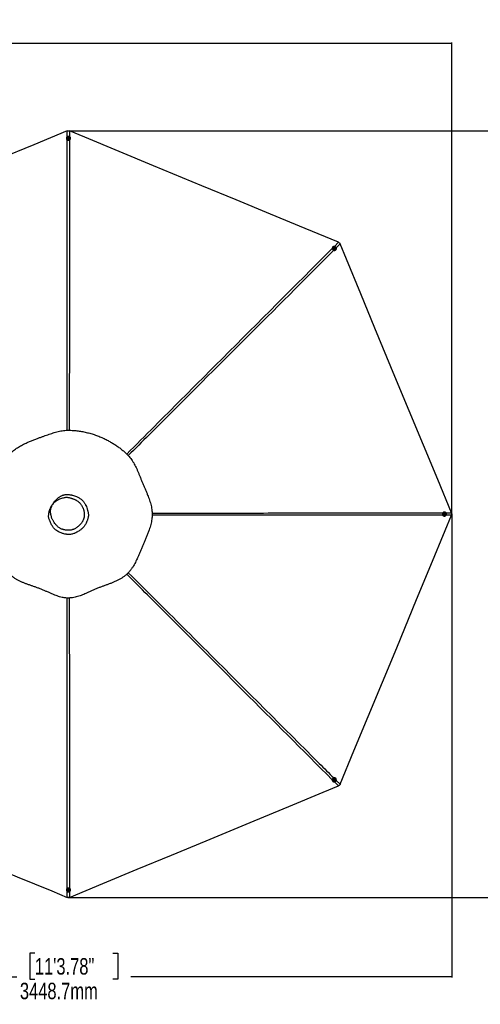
# Model space of a CAD drawing. Header units: millimetres. Extents: x 20 to 26059, y 28 to 17777.
# Tile 73 of 90: x 12057 to 16260, y 8790 to 17777. Entities that reach past the tile are written whole.
import ezdxf

# ---------------------------------------------------------------- set-up
doc = ezdxf.new("R2010")
doc.units = ezdxf.units.MM
doc.header["$LTSCALE"] = 2
doc.layers.add('COMPONENT_GEOMETRY', color=7, linetype='Continuous')
doc.styles.add('SLDTEXTSTYLE0', font='TXT', dxfattribs={"width": 0.75})
doc.dimstyles.new('SLDDIMSTYLE0', dxfattribs={"dimtxt": 150, "dimasz": 6.604, "dimexe": 0, "dimexo": 0.0625, "dimgap": 37.5, "dimtad": 0, "dimtih": 1, "dimtoh": 1, "dimdec": 0, "dimrnd": 1e-09, "dimzin": 12, "dimdsep": 46, "dimtxsty": 'SLDTEXTSTYLE0', "dimsah": 1, "dimcen": 0.09, "dimadec": 0, "dimazin": 3, "dimtfac": 1, "dimtdec": 0, "dimtofl": 0, "dimtmove": 0, "dimatfit": 3, "dimfxl": 1, "dimfrac": 2, "dimtolj": 1, "dimtzin": 12, "dimarcsym": 0})
doc.dimstyles.new('SLDDIMSTYLE1', dxfattribs={"dimtxt": 150, "dimasz": 6.604, "dimexe": 0, "dimexo": 0.0625, "dimgap": 37.5, "dimtad": 0, "dimtih": 1, "dimtoh": 1, "dimdec": 1, "dimrnd": 1e-09, "dimzin": 12, "dimdsep": 46, "dimtxsty": 'SLDTEXTSTYLE0', "dimsah": 1, "dimcen": 0.09, "dimadec": 0, "dimazin": 3, "dimtfac": 1, "dimtdec": 1, "dimtofl": 0, "dimtmove": 0, "dimatfit": 3, "dimfxl": 1, "dimfrac": 2, "dimtolj": 1, "dimtzin": 12, "dimarcsym": 0})

# ---------------------------------------------------------------- blocks, each defined once
blk = doc.blocks.new('_D')
at = {"layer": 'COMPONENT_GEOMETRY', "color": 7}
for p, q in [((8742.9, 17777.2), (8697.2, 17777.2)), ((8697.2, 17777.2), (8697.2, 17539.1)), ((9454, 17777.2), (9499.7, 17777.2)), ((9499.7, 17777.2), (9499.7, 17539.1)), ((2197.2, 13286.2), (2197.2, 17567.6)), ((2197.2, 17561.2), (8625, 17561.2)), ((8697.2, 17539.1), (8742.9, 17539.1)), ((9499.7, 17539.1), (9454, 17539.1)), ((15999.8, 17561.2), (9571.9, 17561.2)), ((15999.8, 13309.5), (15999.8, 17567.6))]:
    blk.add_line(p, q, dxfattribs=at)
for points in [[(2197.2, 17561.2), (2203.8, 17560.2), (2203.8, 17562.2)], [(15999.8, 17561.2), (15993.1, 17562.2), (15993.1, 17560.2)]]:
    blk.add_solid(points, dxfattribs=at)
at = {"layer": 'COMPONENT_GEOMETRY', "color": 7, "char_height": 150, "attachment_point": 1, "style": 'SLDTEXTSTYLE0'}
for s, insert in [('22\'7.70"', (8742.9, 17732.5)), ('6901mm', (8689.3, 17508.1))]:
    blk.add_mtext(s, dxfattribs=dict(at, insert=insert))
blk = doc.blocks.new('_D_1')
at = {"layer": 'COMPONENT_GEOMETRY', "color": 7}
for p, q in [((12532.8, 16764.3), (17121, 16764.3)), ((17114.6, 16764.3), (17114.6, 13510.9)), ((16759.1, 13480.5), (16713.4, 13480.5)), ((16713.4, 13480.5), (16713.4, 13242.3)), ((17470.1, 13480.5), (17515.8, 13480.5)), ((17515.8, 13480.5), (17515.8, 13242.3)), ((16713.4, 13242.3), (16759.1, 13242.3)), ((17515.8, 13242.3), (17470.1, 13242.3)), ((17114.6, 9764.5), (17114.6, 13017.9)), ((12552.6, 9764.5), (17121, 9764.5))]:
    blk.add_line(p, q, dxfattribs=at)
for points in [[(17114.6, 16764.3), (17113.6, 16757.7), (17115.6, 16757.7)], [(17114.6, 9764.5), (17115.6, 9771.1), (17113.6, 9771.1)]]:
    blk.add_solid(points, dxfattribs=at)
at = {"layer": 'COMPONENT_GEOMETRY', "color": 7, "char_height": 150, "attachment_point": 1, "style": 'SLDTEXTSTYLE0'}
for s, insert in [('11\'5.79"', (16759.1, 13435.7)), ('3500mm', (16705.4, 13211.3))]:
    blk.add_mtext(s, dxfattribs=dict(at, insert=insert))
blk = doc.blocks.new('_D_5')
at = {"layer": 'COMPONENT_GEOMETRY', "color": 7}
for p, q in [((15999.8, 13261.9), (15999.8, 9034.1)), ((9102.3, 12954.9), (9102.3, 9034.1)), ((12195.5, 9256.5), (12149.8, 9256.5)), ((12149.8, 9256.5), (12149.8, 9018.4)), ((12906.5, 9256.5), (12952.2, 9256.5)), ((12952.2, 9256.5), (12952.2, 9018.4)), ((9102.3, 9040.4), (12032.2, 9040.4)), ((12149.8, 9018.4), (12195.5, 9018.4)), ((12952.2, 9018.4), (12906.5, 9018.4)), ((15999.8, 9040.4), (13069.8, 9040.4))]:
    blk.add_line(p, q, dxfattribs=at)
for points in [[(9102.3, 9040.4), (9108.9, 9039.4), (9108.9, 9041.5)], [(15999.8, 9040.4), (15993.1, 9041.5), (15993.1, 9039.4)]]:
    blk.add_solid(points, dxfattribs=at)
at = {"layer": 'COMPONENT_GEOMETRY', "color": 7, "char_height": 150, "attachment_point": 1, "style": 'SLDTEXTSTYLE0'}
for s, insert in [('11\'3.78"', (12195.5, 9211.7)), ('3448.7mm', (12058.7, 8987.3))]:
    blk.add_mtext(s, dxfattribs=dict(at, insert=insert))

msp = doc.modelspace()

# ---------------------------------------------------------------- linework, layer by layer
at = {"color": 8, "linetype": 'Continuous', "lineweight": 25}
for p, q in [((12489.24, 16706.53), (12489.23, 16762.15)), ((12510.47, 16762.15), (12510.46, 16710.35)), ((14928.26, 15707.85), (14965.6, 15745.2)), ((14980.62, 15730.18), (14945.21, 15694.78)), ((15997.57, 13253.81), (15947.3, 13253.82)), ((15947.46, 13275.05), (15997.57, 13275.05)), ((14965.6, 10783.67), (14928.25, 10821.03)), ((14945.16, 10834.13), (14980.62, 10798.68)), ((12489.23, 9766.72), (12489.24, 9822.29)), ((12510.47, 9818.55), (12510.47, 9766.72))]:
    msp.add_line(p, q, dxfattribs=at)
at = {"color": 7, "linetype": 'Continuous', "lineweight": 25}
for p, q in [((12483.91, 16694.9), (12483.91, 16693.49)), ((12493.2, 16695.25), (12493.21, 16694.94)), ((12499.24, 16697.46), (12501.22, 16700.07)), ((12500.72, 16694.59), (12499.24, 16697.46)), ((12499.63, 16696.71), (12500.24, 16697.51)), ((12500.24, 16697.51), (12501.22, 16698.81)), ((12504.17, 16694.33), (12500.72, 16694.59)), ((12501.22, 16700.07), (12504.67, 16699.81)), ((12501.22, 16698.81), (12501.22, 16700.07)), ((12501.22, 16698.81), (12502.95, 16698.68)), ((12502.95, 16698.68), (12504.67, 16698.55)), ((12506.15, 16696.94), (12504.17, 16694.33)), ((12504.67, 16699.81), (12506.15, 16696.94)), ((12504.67, 16698.55), (12504.67, 16699.81)), ((12504.67, 16698.55), (12505.41, 16697.12)), ((12505.41, 16697.12), (12505.77, 16696.44)), ((12512.21, 16695.03), (12512.2, 16695.33)), ((12521.51, 16693.66), (12521.51, 16695.07)), ((14915.13, 15703.45), (14914.14, 15702.45)), ((14921.94, 15697.11), (14921.73, 15696.9)), ((14926.79, 15691.32), (14927.77, 15694.39)), ((14929.04, 15688.69), (14926.79, 15691.32)), ((14927.51, 15693.59), (14928.5, 15693.73)), ((14927.77, 15694.39), (14931.01, 15694.84)), ((14928.5, 15693.73), (14930.12, 15693.95)), ((14932.28, 15689.14), (14929.04, 15688.69)), ((14930.12, 15693.95), (14931.01, 15694.84)), ((14930.12, 15693.95), (14931.25, 15692.64)), ((14931.01, 15694.84), (14933.26, 15692.22)), ((14931.25, 15692.64), (14932.38, 15691.33)), ((14931.89, 15689.79), (14931.66, 15689.05)), ((14932.38, 15691.33), (14931.89, 15689.79)), ((14933.26, 15692.22), (14932.28, 15689.14)), ((14932.38, 15691.33), (14933.26, 15692.22)), ((14935.21, 15683.5), (14935.42, 15683.72)), ((14940.81, 15675.95), (14941.8, 15676.95)), ((15933.25, 13283.23), (15931.85, 13283.23)), ((15931.85, 13245.63), (15933.25, 13245.63)), ((15932.59, 13262.95), (15932.85, 13266.4)), ((15935.2, 13260.98), (15932.59, 13262.95)), ((15932.85, 13266.4), (15935.72, 13267.88)), ((15933.56, 13273.93), (15933.25, 13273.93)), ((15933.25, 13254.93), (15933.56, 13254.93)), ((15935.38, 13261.72), (15934.69, 13261.36)), ((15934.97, 13267.5), (15935.77, 13266.9)), ((15938.07, 13262.46), (15935.2, 13260.98)), ((15936.82, 13262.46), (15935.38, 13261.72)), ((15935.72, 13267.88), (15938.33, 13265.91)), ((15935.77, 13266.9), (15937.07, 13265.91)), ((15936.95, 13264.19), (15936.82, 13262.46)), ((15936.82, 13262.46), (15938.07, 13262.46)), ((15937.07, 13265.91), (15936.95, 13264.19)), ((15937.07, 13265.91), (15938.33, 13265.91)), ((15938.33, 13265.91), (15938.07, 13262.46)), ((14914.14, 10826.41), (14915.13, 10825.41)), ((14921.73, 10831.97), (14921.94, 10831.75)), ((14926.95, 10838.08), (14929.57, 10840.34)), ((14927.4, 10834.84), (14926.95, 10838.08)), ((14928.06, 10835.24), (14927.31, 10835.48)), ((14930.48, 10833.86), (14927.4, 10834.84)), ((14929.59, 10834.75), (14928.06, 10835.24)), ((14929.57, 10840.34), (14932.65, 10839.36)), ((14930.91, 10835.88), (14929.59, 10834.75)), ((14929.59, 10834.75), (14930.48, 10833.86)), ((14933.1, 10836.12), (14930.48, 10833.86)), ((14932.22, 10837.01), (14930.91, 10835.88)), ((14931.85, 10839.61), (14931.99, 10838.63)), ((14931.99, 10838.63), (14932.22, 10837.01)), ((14932.22, 10837.01), (14933.1, 10836.12)), ((14932.65, 10839.36), (14933.1, 10836.12)), ((14935.42, 10845.14), (14935.21, 10845.36)), ((14941.8, 10851.92), (14940.81, 10852.91)), ((12483.91, 9835.37), (12483.91, 9833.96)), ((12493.21, 9833.92), (12493.2, 9833.62)), ((12499.24, 9831.92), (12501.21, 9834.53)), ((12500.73, 9829.06), (12499.24, 9831.92)), ((12499.99, 9831.75), (12499.63, 9832.44)), ((12500.73, 9830.31), (12499.99, 9831.75)), ((12500.73, 9830.31), (12500.73, 9829.06)), ((12502.46, 9830.18), (12500.73, 9830.31)), ((12504.18, 9828.8), (12500.73, 9829.06)), ((12501.21, 9834.53), (12504.66, 9834.27)), ((12504.19, 9830.05), (12502.46, 9830.18)), ((12506.15, 9831.41), (12504.18, 9828.8)), ((12504.19, 9830.05), (12504.18, 9828.8)), ((12505.17, 9831.36), (12504.19, 9830.05)), ((12504.66, 9834.27), (12506.15, 9831.41)), ((12505.76, 9832.15), (12505.17, 9831.36)), ((12512.2, 9833.53), (12512.21, 9833.84)), ((12521.51, 9833.8), (12521.51, 9835.21))]:
    msp.add_line(p, q, dxfattribs=at)
at = {"color": 7, "linetype": 'Continuous', "lineweight": 25, "flags": 128}
for points in [[(12489.23, 16762.15), (12184.65, 16635.98), (11870.57, 16505.89), (11556.49, 16375.79), (11242.42, 16245.7), (10802.39, 16063.43), (10488.31, 15933.34), (10174.23, 15803.24), (10035.96, 15745.97)], [(14965.6, 15745.2), (14661.01, 15871.36), (14346.94, 16001.46), (14032.86, 16131.55), (13718.79, 16261.65), (13278.75, 16443.91), (12964.68, 16574.01), (12650.6, 16704.1), (12510.47, 16762.15)], [(12520.98, 16699.05), (12519.76, 16702.24), (12517.89, 16705.14), (12515.44, 16707.66), (12512.49, 16709.68), (12509.17, 16711.15), (12505.6, 16711.99), (12501.92, 16712.18), (12498.27, 16711.7), (12494.8, 16710.59), (12491.62, 16708.87), (12488.87, 16706.63), (12486.65, 16703.93), (12485.05, 16700.89), (12484.13, 16697.62), (12483.92, 16694.26), (12484.44, 16690.92), (12485.65, 16687.73), (12487.52, 16684.83), (12489.98, 16682.31), (12492.92, 16680.29), (12496.24, 16678.82), (12499.81, 16677.98), (12503.49, 16677.79), (12507.14, 16678.27), (12510.62, 16679.38), (12513.79, 16681.1), (12516.54, 16683.34), (12518.76, 16686.04), (12520.36, 16689.08), (12521.28, 16692.35), (12521.49, 16695.71), (12520.98, 16699.05)], [(12503.49, 16703.96), (12500.9, 16703.83), (12498.45, 16703.06), (12496.32, 16701.72), (12494.66, 16699.91), (12493.59, 16697.75), (12493.21, 16695.41), (12493.52, 16693.06), (12494.52, 16690.87), (12496.12, 16689.02), (12498.22, 16687.62), (12500.64, 16686.8), (12503.22, 16686.61), (12505.76, 16687.06), (12508.07, 16688.12), (12509.99, 16689.71), (12511.36, 16691.72), (12512.1, 16693.99), (12512.13, 16696.36), (12511.47, 16698.65), (12510.16, 16700.69), (12508.29, 16702.33), (12506.01, 16703.44), (12503.49, 16703.96)], [(12503.09, 16701.53), (12501.25, 16701.34), (12499.62, 16700.52), (12498.47, 16699.19), (12497.96, 16697.56), (12498.17, 16695.87), (12499.07, 16694.39), (12500.52, 16693.33), (12502.3, 16692.87), (12504.15, 16693.06), (12505.77, 16693.89), (12506.92, 16695.22), (12507.43, 16696.85), (12507.22, 16698.53), (12506.32, 16700.01), (12504.87, 16701.07), (12503.09, 16701.53)], [(15997.57, 13275.05), (15871.4, 13579.64), (15741.31, 13893.71), (15611.21, 14207.79), (15481.12, 14521.87), (15298.85, 14961.9), (15168.76, 15275.97), (15038.66, 15590.05), (14980.62, 15730.18)], [(14914.14, 15702.45), (14913.68, 15701.97), (14911.68, 15699.24), (14910.29, 15696.13), (14909.56, 15692.75), (14909.51, 15689.24), (14910.16, 15685.72), (14911.47, 15682.34), (14913.4, 15679.22), (14915.87, 15676.48), (14918.78, 15674.24), (14922.03, 15672.57), (14925.49, 15671.53), (14929.03, 15671.18), (14932.5, 15671.52), (14935.78, 15672.54), (14938.75, 15674.2), (14940.81, 15675.95)], [(14944.27, 15680.16), (14945.66, 15683.27), (14946.39, 15686.65), (14946.43, 15690.17), (14945.79, 15693.68), (14944.47, 15697.06), (14942.55, 15700.18), (14940.08, 15702.92), (14937.16, 15705.16), (14933.91, 15706.84), (14930.45, 15707.87), (14926.92, 15708.22), (14923.45, 15707.88), (14920.16, 15706.86), (14917.2, 15705.2), (14914.67, 15702.97), (14912.67, 15700.24), (14911.28, 15697.13), (14910.55, 15693.75), (14910.5, 15690.23), (14911.15, 15686.72), (14912.46, 15683.33), (14914.39, 15680.22), (14916.86, 15677.48), (14919.77, 15675.23), (14923.02, 15673.56), (14926.48, 15672.53), (14930.02, 15672.18), (14933.49, 15672.52), (14936.77, 15673.54), (14939.74, 15675.2), (14942.27, 15677.43), (14944.27, 15680.16)], [(14935.37, 15696), (14933.45, 15697.73), (14931.18, 15698.92), (14928.72, 15699.48), (14926.26, 15699.37), (14923.98, 15698.6), (14922.05, 15697.21), (14920.61, 15695.33), (14919.77, 15693.08), (14919.59, 15690.63), (14920.09, 15688.16), (14921.22, 15685.87), (14922.91, 15683.91), (14925.02, 15682.43), (14927.41, 15681.55), (14929.89, 15681.32), (14932.28, 15681.77), (14934.41, 15682.86), (14936.11, 15684.51), (14937.26, 15686.59), (14937.77, 15688.97), (14937.61, 15691.44), (14936.79, 15693.85), (14935.37, 15696)], [(14933.37, 15694.56), (14931.93, 15695.72), (14930.2, 15696.28), (14928.44, 15696.16), (14926.93, 15695.36), (14925.89, 15694.02), (14925.47, 15692.34), (14925.75, 15690.57), (14926.68, 15688.98), (14928.12, 15687.81), (14929.85, 15687.25), (14931.61, 15687.37), (14933.12, 15688.17), (14934.16, 15689.51), (14934.58, 15691.19), (14934.3, 15692.97), (14933.37, 15694.56)], [(14980.62, 10798.68), (15106.78, 11103.27), (15236.88, 11417.35), (15366.97, 11731.42), (15497.07, 12045.5), (15679.33, 12485.53), (15809.43, 12799.61), (15939.52, 13113.68), (15997.57, 13253.81)], [(15931.85, 13283.23), (15931.12, 13283.22), (15927.78, 13282.7), (15924.59, 13281.48), (15921.68, 13279.61), (15919.17, 13277.15), (15917.14, 13274.21), (15915.67, 13270.88), (15914.83, 13267.32), (15914.64, 13263.64), (15915.11, 13259.99), (15916.23, 13256.51), (15917.95, 13253.34), (15920.2, 13250.59), (15922.9, 13248.37), (15925.94, 13246.77), (15929.21, 13245.85), (15931.85, 13245.63)], [(15937.32, 13246.17), (15940.51, 13247.38), (15943.42, 13249.26), (15945.93, 13251.71), (15947.96, 13254.66), (15949.43, 13257.98), (15950.27, 13261.55), (15950.46, 13265.23), (15949.99, 13268.88), (15948.87, 13272.36), (15947.15, 13275.53), (15944.9, 13278.28), (15942.21, 13280.49), (15939.16, 13282.09), (15935.89, 13283.01), (15932.52, 13283.22), (15929.18, 13282.7), (15925.99, 13281.48), (15923.09, 13279.61), (15920.57, 13277.15), (15918.54, 13274.21), (15917.08, 13270.88), (15916.23, 13267.32), (15916.05, 13263.64), (15916.52, 13259.99), (15917.63, 13256.51), (15919.35, 13253.34), (15921.6, 13250.59), (15924.3, 13248.37), (15927.34, 13246.77), (15930.61, 13245.85), (15933.98, 13245.65), (15937.32, 13246.17)], [(15942.23, 13263.66), (15942.1, 13266.24), (15941.34, 13268.69), (15940, 13270.82), (15938.18, 13272.48), (15936.02, 13273.54), (15933.67, 13273.93), (15931.32, 13273.61), (15929.13, 13272.61), (15927.28, 13271.01), (15925.88, 13268.91), (15925.06, 13266.49), (15924.87, 13263.91), (15925.32, 13261.37), (15926.38, 13259.06), (15927.98, 13257.14), (15929.98, 13255.77), (15932.26, 13255.04), (15934.63, 13255), (15936.92, 13255.67), (15938.96, 13256.98), (15940.6, 13258.85), (15941.72, 13261.13), (15942.23, 13263.66)], [(15939.79, 13264.05), (15939.6, 13265.89), (15938.77, 13267.51), (15937.44, 13268.66), (15935.81, 13269.17), (15934.13, 13268.95), (15932.64, 13268.05), (15931.59, 13266.6), (15931.12, 13264.82), (15931.32, 13262.98), (15932.14, 13261.36), (15933.47, 13260.21), (15935.1, 13259.7), (15936.79, 13259.91), (15938.27, 13260.81), (15939.33, 13262.26), (15939.79, 13264.05)], [(14940.81, 10852.91), (14940.24, 10853.46), (14937.51, 10855.46), (14934.4, 10856.84), (14931.02, 10857.57), (14927.5, 10857.62), (14923.98, 10856.97), (14920.6, 10855.65), (14917.48, 10853.72), (14914.74, 10851.26), (14912.5, 10848.34), (14910.83, 10845.09), (14909.8, 10841.64), (14909.45, 10838.1), (14909.79, 10834.63), (14910.81, 10831.35), (14912.47, 10828.39), (14914.14, 10826.41)], [(14918.43, 10822.87), (14921.55, 10821.48), (14924.93, 10820.75), (14928.45, 10820.71), (14931.96, 10821.36), (14935.35, 10822.67), (14938.47, 10824.6), (14941.2, 10827.07), (14943.45, 10829.99), (14945.12, 10833.23), (14946.15, 10836.69), (14946.5, 10840.22), (14946.16, 10843.7), (14945.14, 10846.97), (14943.47, 10849.93), (14941.23, 10852.46), (14938.5, 10854.46), (14935.39, 10855.85), (14932.01, 10856.58), (14928.49, 10856.62), (14924.97, 10855.97), (14921.59, 10854.66), (14918.47, 10852.73), (14915.73, 10850.26), (14913.49, 10847.34), (14911.82, 10844.1), (14910.79, 10840.64), (14910.44, 10837.11), (14910.78, 10833.63), (14911.8, 10830.35), (14913.46, 10827.39), (14915.7, 10824.87), (14918.43, 10822.87)], [(14934.27, 10831.77), (14936.01, 10833.69), (14937.2, 10835.96), (14937.76, 10838.42), (14937.64, 10840.88), (14936.87, 10843.15), (14935.48, 10845.08), (14933.59, 10846.52), (14931.34, 10847.36), (14928.89, 10847.54), (14926.43, 10847.04), (14924.13, 10845.9), (14922.17, 10844.22), (14920.69, 10842.1), (14919.81, 10839.72), (14919.58, 10837.24), (14920.03, 10834.85), (14921.12, 10832.72), (14922.77, 10831.03), (14924.86, 10829.88), (14927.24, 10829.37), (14929.72, 10829.53), (14932.12, 10830.35), (14934.27, 10831.77)], [(14932.82, 10833.76), (14933.98, 10835.2), (14934.54, 10836.93), (14934.42, 10838.68), (14933.62, 10840.2), (14932.28, 10841.24), (14930.59, 10841.65), (14928.82, 10841.37), (14927.23, 10840.44), (14926.07, 10839), (14925.5, 10837.27), (14925.63, 10835.51), (14926.43, 10834), (14927.77, 10832.96), (14929.46, 10832.55), (14931.23, 10832.83), (14932.82, 10833.76)], [(10035.96, 10782.9), (10340.54, 10656.74), (10654.62, 10526.64), (10968.7, 10396.55), (11282.77, 10266.45), (11720.95, 10084.95), (12035.03, 9954.86), (12349.1, 9824.76), (12489.23, 9766.72)], [(12510.47, 9766.72), (12815.06, 9892.88), (13129.13, 10022.98), (13443.21, 10153.07), (13757.29, 10283.17), (14197.32, 10465.43), (14511.4, 10595.53), (14825.47, 10725.62), (14965.6, 10783.67)], [(12484.44, 9829.81), (12485.66, 9826.63), (12487.54, 9823.72), (12490, 9821.21), (12492.94, 9819.18), (12496.27, 9817.72), (12499.84, 9816.88), (12503.52, 9816.69), (12507.16, 9817.16), (12510.64, 9818.27), (12513.81, 9819.99), (12516.56, 9822.24), (12518.77, 9824.93), (12520.37, 9827.97), (12521.29, 9831.24), (12521.49, 9834.61), (12520.97, 9837.95), (12519.75, 9841.13), (12517.87, 9844.04), (12515.41, 9846.55), (12512.47, 9848.58), (12509.14, 9850.04), (12505.57, 9850.88), (12501.89, 9851.07), (12498.25, 9850.6), (12494.77, 9849.48), (12491.6, 9847.77), (12488.85, 9845.52), (12486.64, 9842.82), (12485.04, 9839.79), (12484.13, 9836.52), (12483.92, 9833.15), (12484.44, 9829.81)], [(12501.94, 9824.91), (12504.52, 9825.04), (12506.97, 9825.8), (12509.1, 9827.14), (12510.76, 9828.96), (12511.82, 9831.12), (12512.2, 9833.46), (12511.88, 9835.81), (12510.88, 9837.99), (12509.27, 9839.85), (12507.18, 9841.24), (12504.75, 9842.06), (12502.17, 9842.25), (12499.63, 9841.8), (12497.32, 9840.74), (12495.41, 9839.15), (12494.04, 9837.14), (12493.31, 9834.87), (12493.28, 9832.5), (12493.94, 9830.22), (12495.26, 9828.18), (12497.13, 9826.54), (12499.41, 9825.42), (12501.94, 9824.91)], [(12502.31, 9827.33), (12504.15, 9827.52), (12505.77, 9828.35), (12506.92, 9829.68), (12507.43, 9831.31), (12507.22, 9832.99), (12506.31, 9834.48), (12504.86, 9835.53), (12503.08, 9836), (12501.24, 9835.8), (12499.62, 9834.98), (12498.47, 9833.65), (12497.96, 9832.02), (12498.17, 9830.33), (12499.08, 9828.85), (12500.53, 9827.8), (12502.31, 9827.33)]]:
    msp.add_lwpolyline(points, dxfattribs=at)
at = {"color": 7, "linetype": 'Continuous', "lineweight": 25}
for centre, radius, start, end in [((12500.4, 16693.7), 16.49, 180.728845, 227.601363), ((12502.7, 16695.65), 9.52, 184.24805, 356.262512), ((12502.32, 16695.92), 2.62, 142.657805, 167.902695), ((12502.68, 16695.58), 3.11, 85.019219, 141.80522), ((12502.78, 16695.68), 3, 28.568958, 86.72221), ((12503.13, 16695.94), 2.57, 8.493212, 27.402549), ((12504.31, 16693.97), 17.2, 291.289357, 358.961637), ((14928.93, 15690.67), 9.52, 139.146124, 311.21615), ((14928.85, 15691.13), 2.62, 97.685884, 122.939963), ((14928.87, 15690.64), 3.11, 40.018165, 96.83619), ((14929.01, 15690.64), 3, 343.556684, 41.711224), ((14929.44, 15690.57), 2.57, 323.363067, 342.399973), ((15933.91, 13264.43), 9.52, 93.952877, 266.047123), ((15934.2, 13264), 2.57, 278.239214, 297.422897), ((15934.18, 13264.81), 2.62, 52.717729, 77.861805), ((15933.94, 13264.36), 3.01, 298.572402, 356.702589), ((15933.85, 13264.46), 3.1, 355.012502, 51.863461), ((14928.93, 10838.2), 9.52, 48.782347, 220.855378), ((14928.83, 10837.69), 2.57, 233.194153, 252.45788), ((14928.9, 10838.13), 3.01, 253.606816, 311.701221), ((14928.91, 10838.26), 3.1, 310.005439, 6.871172), ((14929.4, 10838.27), 2.62, 7.734809, 32.71455), ((12500.44, 9835.14), 16.53, 132.46262, 179.207178), ((12502.7, 9833.22), 9.52, 3.735355, 175.754083), ((12502.27, 9832.93), 2.57, 188.254646, 207.484569), ((12502.63, 9833.19), 3.01, 208.639922, 266.707849), ((12502.73, 9833.27), 3.1, 265.001005, 321.854681), ((12503.09, 9832.94), 2.62, 322.72707, 347.584316), ((12504.22, 9834.83), 17.3, 1.252047, 68.496959)]:
    msp.add_arc(centre, radius, start, end, dxfattribs=at)
for points, knots in [([(12489.23, 16762.15), (12491.49, 16762.92), (12494.56, 16763.97), (12499.33, 16764.4), (12503.34, 16764.23), (12507.3, 16763.36), (12509.63, 16762.47), (12510.47, 16762.15)], [0, 0, 0, 0, 0.3261569, 0.4447437, 0.6569461, 0.8759441, 1, 1, 1, 1]), ([(14965.6, 15745.2), (14967.74, 15744.15), (14970.66, 15742.72), (14974.36, 15739.64), (14977.06, 15736.68), (14979.25, 15733.26), (14980.25, 15731), (14980.62, 15730.18)], [0, 0, 0, 0, 0.3261716, 0.4447638, 0.6602889, 0.8759385, 1, 1, 1, 1]), ([(12244.92, 12582.35), (12254.05, 12578.7), (12272.27, 12571.43), (12298.95, 12559.7), (12325.2, 12547.93), (12351.22, 12536.41), (12375.82, 12526.18), (12399.21, 12517.43), (12421.46, 12510.27), (12442.24, 12504.94), (12461.45, 12501.35), (12478.92, 12499.23), (12496.6, 12498.35), (12516.38, 12498.8), (12538.18, 12501.04), (12561.71, 12505.43), (12584.89, 12511.49), (12607.73, 12518.9), (12630.28, 12527.37), (12654.13, 12537.26), (12679.37, 12548.47), (12706.18, 12560.74), (12733.29, 12573.04), (12760.85, 12584.96), (12788.3, 12595.8), (12815.35, 12605.85), (12841.82, 12615.41), (12868.18, 12625.01), (12894.34, 12634.92), (12920.18, 12645.47), (12945.58, 12656.99), (12970.37, 12669.81), (12993.42, 12683.73), (13014.53, 12698.79), (13033.5, 12714.82), (13050.88, 12732.4), (13066.76, 12751.15), (13081.26, 12770.92), (13094.56, 12791.55), (13106.83, 12812.88), (13118.25, 12834.8), (13129.74, 12858.76), (13141.39, 12884.8), (13153.38, 12912.95), (13165.33, 12941.63), (13177.49, 12970.57), (13190.16, 12999.91), (13202.95, 13029.56), (13215.59, 13059.61), (13227.59, 13089.74), (13237.84, 13117.92), (13246.31, 13144.23), (13253.08, 13168.6), (13258.65, 13193.28), (13262.47, 13216.25), (13264.74, 13237.35), (13265.76, 13256.44), (13265.69, 13275.5), (13264.27, 13296.56), (13261.13, 13319.51), (13256.03, 13344.11), (13249.55, 13368.27), (13241.98, 13392.03), (13233.54, 13415.45), (13223.84, 13440.17), (13212.97, 13466.28), (13201.08, 13493.88), (13189.1, 13521.56), (13177.39, 13549.25), (13166.3, 13576.71), (13155.71, 13603.42), (13145.45, 13629.12), (13135.3, 13653.73), (13125.02, 13677.32), (13114.36, 13699.99), (13103.1, 13721.8), (13091.03, 13742.73), (13077.93, 13762.74), (13063.67, 13781.72), (13045.61, 13802.23), (13023.11, 13823.61), (12996.95, 13846.6), (12969.41, 13868.45), (12940.62, 13889.21), (12910.49, 13908.9), (12879.13, 13927.42), (12844.93, 13945.58), (12807.94, 13963), (12768.1, 13979.28), (12727.35, 13993.5), (12685.77, 14005.6), (12643.43, 14015.47), (12607.63, 14021.73), (12578.72, 14025.5), (12556.88, 14027.7), (12534.93, 14029.24), (12513.04, 14030.1), (12491.43, 14030.28), (12468.77, 14028.96), (12445.2, 14026.05), (12420.7, 14021.51), (12396.6, 14015.79), (12372.75, 14009.13), (12349, 14001.68), (12325.16, 13993.62), (12301.05, 13985.04), (12276.53, 13976.09), (12251.56, 13966.95), (12224.19, 13956.94), (12194.64, 13945.93), (12163.06, 13933.61), (12131.53, 13920.46), (12104.66, 13908.16), (12082.28, 13896.95), (12064.27, 13887.22), (12046.25, 13876.64), (12028.22, 13865.04), (12010.26, 13852.21), (11992.54, 13838.04), (11976.09, 13823.09), (11961.07, 13807.62), (11947.63, 13791.66), (11935.57, 13774.36), (11924.75, 13755.96), (11915.13, 13736.61), (11906.52, 13716.46), (11898.75, 13695.61), (11891.27, 13673.05), (11883.97, 13648.74), (11876.63, 13622.63), (11869.29, 13595.79), (11861.59, 13568.41), (11853.46, 13540.84), (11845.19, 13513.35), (11836.96, 13486.04), (11828.95, 13458.91), (11821.35, 13431.91), (11814.33, 13404.96), (11808.05, 13378), (11802.72, 13350.96), (11798.54, 13323.84), (11796, 13299.32), (11794.82, 13277.56), (11794.57, 13258.59), (11795.61, 13239.73), (11797.94, 13221.09), (11801.57, 13201.21), (11806.61, 13180.22), (11812.98, 13158.17), (11820.01, 13136.46), (11827.77, 13113.96), (11836.05, 13090.56), (11844.57, 13066.08), (11852.63, 13041.45), (11859.9, 13016.66), (11866.1, 12991.89), (11871.53, 12967.47), (11877.06, 12940.54), (11882.83, 12911.52), (11889.29, 12880.75), (11896.34, 12851.41), (11904.47, 12823.36), (11913.64, 12798.01), (11923.89, 12775.3), (11935.08, 12755.18), (11947.98, 12736.4), (11962.62, 12719.22), (11978.63, 12703.59), (11996.93, 12688.54), (12017.55, 12674.34), (12040.39, 12661.13), (12064.01, 12649.42), (12088.27, 12638.87), (12113.11, 12629.16), (12138.48, 12619.98), (12164.38, 12611.02), (12190.82, 12601.98), (12217.8, 12592.59), (12235.82, 12585.79), (12244.92, 12582.35)], [0, 0, 0, 0, 0.00620794, 0.01238473, 0.01852749, 0.02463717, 0.03071358, 0.03575149, 0.04076466, 0.04575159, 0.04947606, 0.0531858, 0.05688857, 0.06063359, 0.06566252, 0.07071593, 0.07579487, 0.08089756, 0.08602646, 0.09118094, 0.09739708, 0.1036484, 0.10993627, 0.116261, 0.12260553, 0.12855073, 0.13449575, 0.14043907, 0.14637985, 0.15231619, 0.15824789, 0.16417266, 0.17008837, 0.17533829, 0.18057921, 0.18575673, 0.19090679, 0.19609971, 0.20133542, 0.20661014, 0.21192579, 0.21728025, 0.22375356, 0.23027806, 0.23685538, 0.24348163, 0.25009528, 0.25701197, 0.26394049, 0.27087414, 0.27780263, 0.28323511, 0.28865228, 0.29404699, 0.29941307, 0.30345697, 0.30748024, 0.31147932, 0.3154719, 0.32081221, 0.32617002, 0.33153968, 0.33691321, 0.34228656, 0.34765389, 0.35407911, 0.36048077, 0.36685534, 0.37319684, 0.37944396, 0.38554698, 0.39144593, 0.39714951, 0.40268938, 0.4080894, 0.41337269, 0.41855212, 0.42364399, 0.42866208, 0.43362091, 0.4408799, 0.44822242, 0.45560088, 0.46305157, 0.47061438, 0.47830496, 0.48602294, 0.49504557, 0.50409182, 0.51316515, 0.52226978, 0.53140847, 0.540585, 0.54518962, 0.5498053, 0.55443258, 0.55907314, 0.56362649, 0.5680646, 0.57339293, 0.57871736, 0.58405041, 0.58940252, 0.59478537, 0.60020959, 0.60568672, 0.61123142, 0.61685316, 0.62250786, 0.62960621, 0.63677095, 0.6440355, 0.65144377, 0.6557602, 0.66015028, 0.66462659, 0.66920398, 0.6739001, 0.67872956, 0.68363153, 0.68796344, 0.69233246, 0.69677243, 0.70130227, 0.70592223, 0.71063403, 0.71543447, 0.72032292, 0.72601466, 0.73181562, 0.73772394, 0.74373596, 0.74978989, 0.75584373, 0.76189063, 0.76792269, 0.77393421, 0.77991722, 0.78586306, 0.79176287, 0.79760832, 0.8033903, 0.80739799, 0.81137784, 0.81534795, 0.81931673, 0.82328508, 0.82823751, 0.83317992, 0.83810489, 0.84300904, 0.84858314, 0.85412051, 0.8596181, 0.86507147, 0.87044415, 0.87571322, 0.88088019, 0.88788583, 0.89459301, 0.90105509, 0.90731208, 0.91339505, 0.91835078, 0.92321598, 0.9280042, 0.93273363, 0.93742998, 0.94211279, 0.94772626, 0.95334609, 0.95898321, 0.96464833, 0.97035461, 0.97611337, 0.98193972, 0.98784985, 0.99386271, 1, 1, 1, 1]), ([(12540.13, 13122.91), (12542.31, 13123.68), (12546.9, 13125.3), (12555.15, 13128.86), (12564.1, 13133.48), (12573.43, 13139.18), (12581.63, 13144.86), (12590.53, 13151.73), (12598.49, 13158.61), (12605.7, 13165.6), (12611.27, 13171.49), (12617.53, 13178.74), (12624.65, 13188.13), (12631.6, 13199.28), (12636.91, 13210.39), (12640.57, 13220.55), (12642.97, 13229.47), (12644.64, 13238), (12645.91, 13247.73), (12646.54, 13261.88), (12645.44, 13277.29), (12643.19, 13292.67), (12640.52, 13304.3), (12637.41, 13314.05), (12633.59, 13323.69), (12628.53, 13334.18), (12621.8, 13345.22), (12615.11, 13354.45), (12608.57, 13362.2), (12600.65, 13370.22), (12591.66, 13378.02), (12581.51, 13385.41), (12572.41, 13391.05), (12563.2, 13396.07), (12554.64, 13400.18), (12545.91, 13403.88), (12537.68, 13406.99), (12528.58, 13410.06), (12518.55, 13412.96), (12507.62, 13415.64), (12496.94, 13417.53), (12487.18, 13418.05), (12476.45, 13417.79), (12464.22, 13416.29), (12448.7, 13412.58), (12432.69, 13407.6), (12418.38, 13401.6), (12406.95, 13395.85), (12397.43, 13390.37), (12388.6, 13384.5), (12381.23, 13378.69), (12376.81, 13374.64), (12371.15, 13369.19), (12364.91, 13362.34), (12357.03, 13351.26), (12351.92, 13342.05), (12348.66, 13333.98), (12346.85, 13328.53), (12344.44, 13323.57), (12342.34, 13318.83), (12340.83, 13313.66), (12339.99, 13308.19), (12339.15, 13300.68), (12337.71, 13292.27), (12337.56, 13283.33), (12338.48, 13275.82), (12340.12, 13267.55), (12342.21, 13258.86), (12344.68, 13248.78), (12347.25, 13238.75), (12349.4, 13228.54), (12352.7, 13218.92), (12358.13, 13209.97), (12364.41, 13198.87), (12372.88, 13186.27), (12382.44, 13173.79), (12392.51, 13161.99), (12402.43, 13150.98), (12412.91, 13142.43), (12423.16, 13135.91), (12433.66, 13130.47), (12444.78, 13126.03), (12455.23, 13122.9), (12464.62, 13120.67), (12474.29, 13118.95), (12485.73, 13117.52), (12497.04, 13116.72), (12509.53, 13116.6), (12520.95, 13117.92), (12531.61, 13120.22), (12537.5, 13122.08), (12540.13, 13122.91)], [0, 0, 0, 0, 0.0072769, 0.0153261, 0.0282799, 0.0389769, 0.0497115, 0.0596846, 0.0743852, 0.0828309, 0.0912929, 0.0999188, 0.1129747, 0.1283574, 0.1412447, 0.1516782, 0.1623005, 0.1703111, 0.1790625, 0.1931785, 0.2148323, 0.2275922, 0.2421159, 0.2523621, 0.259796, 0.2747643, 0.2889778, 0.3004512, 0.3106381, 0.3208863, 0.3359309, 0.3480732, 0.3603783, 0.3696421, 0.3810885, 0.3902832, 0.3995038, 0.4087866, 0.4205391, 0.4323561, 0.4442238, 0.4546544, 0.4630734, 0.4780187, 0.4933649, 0.5132559, 0.5307852, 0.5421461, 0.553545, 0.565378, 0.5755325, 0.5830884, 0.584262, 0.6002737, 0.6121851, 0.6270426, 0.6333098, 0.6395847, 0.6451242, 0.6506532, 0.6559051, 0.6620204, 0.6681555, 0.679756, 0.688839, 0.6961875, 0.703545, 0.7154107, 0.7243339, 0.7362356, 0.7480005, 0.7572027, 0.7681133, 0.7808686, 0.7973977, 0.8158804, 0.8303243, 0.8462918, 0.8624755, 0.8727226, 0.8845361, 0.8996618, 0.9103452, 0.9188819, 0.9300466, 0.9412456, 0.9552025, 0.9657152, 0.9805395, 0.9913156, 1, 1, 1, 1]), ([(12340.75, 13327.36), (12340.75, 13327.36), (12342.06, 13330.2), (12345.19, 13335.9), (12350.2, 13344.4), (12355.91, 13353.28), (12362.83, 13363.4), (12371.8, 13375.4), (12382.42, 13387.61), (12392.98, 13398.79), (12402.64, 13407.91), (12412.1, 13415.73), (12421.68, 13422.68), (12430.89, 13428.33), (12439.54, 13432.85), (12447.53, 13436.22), (12456.02, 13439.02), (12466.52, 13441.75), (12480.09, 13443.86), (12494.44, 13444.1), (12507.75, 13442.42), (12518.63, 13441.09), (12529.19, 13439.24), (12541.99, 13436.51), (12557.81, 13432.11), (12573.68, 13426.21), (12587.66, 13419.72), (12600.27, 13412.77), (12612.59, 13404.5), (12623.52, 13395.74), (12632.09, 13387.33), (12639.24, 13378.95), (12645.57, 13370.31), (12651.37, 13361.1), (12656.56, 13351.57), (12662.52, 13339.06), (12668.11, 13325.32), (12673.35, 13310.93), (12677.13, 13298.94), (12679.87, 13288.42), (12681.86, 13278.66), (12683.19, 13269.66), (12684, 13259.78), (12683.64, 13247.43), (12681.63, 13234.34), (12678.25, 13221.33), (12674.48, 13210.07), (12669.41, 13197.32), (12663.43, 13184.14), (12656.03, 13169.88), (12649.03, 13158.5), (12641.43, 13148.09), (12633.87, 13139.22), (12624.27, 13130.08), (12613.91, 13121.48), (12601.94, 13112.76), (12589.77, 13105.05), (12575.59, 13097.29), (12563.34, 13091.52), (12554.69, 13088.23), (12551.88, 13087.16)], [0, 0, 0, 0, 0.0000002, 0.0129426, 0.026859, 0.0408017, 0.0565291, 0.0775402, 0.102661, 0.1233479, 0.1411592, 0.1576088, 0.1741282, 0.1901246, 0.2022841, 0.214436, 0.2259348, 0.2392227, 0.2592268, 0.2825237, 0.2982659, 0.3145994, 0.3278183, 0.34257, 0.3686533, 0.3956164, 0.412432, 0.4323022, 0.4550724, 0.4736599, 0.4901034, 0.5045938, 0.5191682, 0.5343208, 0.5495367, 0.5640103, 0.5916009, 0.6107703, 0.6272646, 0.643606, 0.655698, 0.668438, 0.6812381, 0.6966032, 0.7193725, 0.7358282, 0.7521169, 0.7684603, 0.7924759, 0.8118988, 0.8348632, 0.8476197, 0.865198, 0.8829419, 0.9023123, 0.9208051, 0.9441236, 0.9617563, 0.9875844, 1, 1, 1, 1]), ([(12335.06, 13196.08), (12335.06, 13196.08), (12334.11, 13198.94), (12331.92, 13204.6), (12327.49, 13213.68), (12323.09, 13224.07), (12321.22, 13233.85), (12320.66, 13243.39), (12320.98, 13252.55), (12322.37, 13263.69), (12324.28, 13274.82), (12326.15, 13284.9), (12327.46, 13293.97), (12329.37, 13301.93), (12332.71, 13309.54), (12336.51, 13315.95), (12339.11, 13321.97), (12340.41, 13325.52), (12340.75, 13327.36), (12340.75, 13327.36)], [0, 0, 0, 0, 0.0000009, 0.06603, 0.1324993, 0.2210707, 0.3120633, 0.3485615, 0.4299619, 0.5122611, 0.5952473, 0.6782959, 0.7369327, 0.7957979, 0.8566456, 0.9181348, 0.9587881, 0.9999991, 1, 1, 1, 1]), ([(15997.57, 13275.05), (15998.34, 13272.8), (15999.39, 13269.72), (15999.82, 13264.95), (15999.65, 13260.95), (15998.78, 13256.98), (15997.89, 13254.65), (15997.57, 13253.81)], [0, 0, 0, 0, 0.3261569, 0.4447437, 0.6569461, 0.8759441, 1, 1, 1, 1]), ([(12551.88, 13087.16), (12546.14, 13085.26), (12536.35, 13082.01), (12521.97, 13079.24), (12510.01, 13078.05), (12498.82, 13078.11), (12487.91, 13079.17), (12474.4, 13081.3), (12460.26, 13084.66), (12443.92, 13089.67), (12427.35, 13095.76), (12409.38, 13104.09), (12394.95, 13112.81), (12384.22, 13121), (12376.47, 13127.94), (12369.21, 13135.82), (12362.4, 13144.93), (12355.05, 13155.8), (12347.77, 13168.04), (12340.89, 13181.8), (12336.91, 13191.27), (12335.06, 13196.08), (12335.06, 13196.08)], [0, 0, 0, 0, 0.0673752, 0.1150671, 0.163206, 0.2013639, 0.2398231, 0.285464, 0.3540103, 0.4019331, 0.4764256, 0.5508714, 0.6227785, 0.6641645, 0.7014445, 0.7387846, 0.7835345, 0.8282977, 0.8852886, 0.9425123, 0.9999996, 1, 1, 1, 1]), ([(14980.62, 10798.68), (14980.47, 10798.33), (14979.69, 10796.51), (14977.92, 10793.38), (14974.76, 10789.49), (14970.73, 10786.21), (14967.46, 10784.45), (14965.71, 10783.71), (14965.6, 10783.67)], [0, 0, 0, 0, 0.0530565, 0.2728854, 0.4925364, 0.7381047, 0.9839564, 1, 1, 1, 1]), ([(12510.47, 9766.72), (12510.14, 9766.59), (12508.38, 9765.88), (12505.02, 9764.91), (12500.2, 9764.38), (12495.15, 9764.79), (12491.48, 9765.81), (12489.54, 9766.59), (12489.23, 9766.72)], [0, 0, 0, 0, 0.0487424, 0.2609758, 0.4793563, 0.7122289, 0.9539189, 1, 1, 1, 1])]:
    msp.add_open_spline(points, degree=3, knots=knots, dxfattribs=at)
at = {"color": 8, "linetype": 'Continuous', "lineweight": 25}
for points, knots in [([(12490.49, 14030), (12490.31, 14149.08), (12489.76, 14502.18), (12489.47, 15323.42), (12489.31, 16088.2), (12489.25, 16618.94), (12489.24, 16681.56)], [0, 0, 0, 0, 0.1347509, 0.3995504, 0.9291519, 1, 1, 1, 1]), ([(12510.46, 16678.2), (12510.42, 16296.83), (12510.35, 15709.47), (12510.08, 14916.14), (12509.85, 14414.76), (12509.36, 14119.4), (12509.21, 14030)], [0, 0, 0, 0, 0.43201571, 0.66535856, 0.89870143, 1, 1, 1, 1]), ([(13034.46, 13812.27), (13118.57, 13896.65), (13367.9, 14146.75), (13948.44, 14727.7), (14489.5, 15268.99), (14865.14, 15644.72), (14909.81, 15689.4)], [0, 0, 0, 0, 0.1347171, 0.399333, 0.9285674, 1, 1, 1, 1]), ([(14922.88, 15672.46), (14652.63, 15402.27), (14236.72, 14986.45), (13675.02, 14425.13), (13320.35, 14070.79), (13111.18, 13862.31), (13047.88, 13799.22)], [0, 0, 0, 0, 0.4325243, 0.66567403, 0.89882377, 1, 1, 1, 1]), ([(13265.5, 13273.79), (13384.56, 13273.98), (13737.63, 13274.52), (14558.84, 13274.81), (15323.85, 13274.98), (15854.81, 13275.04), (15917.66, 13275.04)], [0, 0, 0, 0, 0.13468924, 0.39942877, 0.9289105, 1, 1, 1, 1]), ([(15917.82, 13253.83), (15535.05, 13253.87), (14946.29, 13253.93), (14151.56, 13254.2), (13650.21, 13254.43), (13354.89, 13254.92), (13265.51, 13255.07)], [0, 0, 0, 0, 0.4329292, 0.6659109, 0.8988926, 1, 1, 1, 1]), ([(14909.83, 10839.45), (14639, 11110.35), (14222.52, 11526.91), (13660.55, 12089.26), (13306.2, 12443.95), (13097.71, 12653.13), (13034.6, 12716.45)], [0, 0, 0, 0, 0.4331066, 0.6660082, 0.8989098, 1, 1, 1, 1]), ([(13047.79, 12729.73), (13132.13, 12645.65), (13382.2, 12396.35), (13963.12, 11815.85), (14503.79, 11275.41), (14878.89, 10900.39), (14922.95, 10856.34)], [0, 0, 0, 0, 0.1348077, 0.3997005, 0.9294887, 1, 1, 1, 1]), ([(12489.25, 9846.9), (12489.29, 10229.53), (12489.35, 10818.14), (12489.62, 11612.72), (12489.85, 12114.1), (12490.35, 12409.46), (12490.49, 12498.86)], [0, 0, 0, 0, 0.4328211, 0.6658336, 0.8988461, 1, 1, 1, 1]), ([(12509.21, 12498.84), (12509.4, 12379.77), (12509.95, 12026.68), (12510.23, 11205.44), (12510.4, 10441.76), (12510.46, 9912.13), (12510.46, 9850.61)], [0, 0, 0, 0, 0.1349112, 0.4000436, 0.9303111, 1, 1, 1, 1])]:
    msp.add_open_spline(points, degree=3, knots=knots, dxfattribs=at)
at = {"layer": 'COMPONENT_GEOMETRY', "color": 7}
for p, q in [((12499.85, 16764.33), (12530.21, 16764.33)), ((15999.75, 13264.43), (15999.75, 13306.95)), ((12499.85, 9764.53), (12550.07, 9764.53))]:
    msp.add_line(p, q, dxfattribs=at)

# ---------------------------------------------------------------- dimensions: what is measured, and where the dimension line sits
for base, p1, p2, dimstyle, picture, middle in [((2197.17, 17561.21), (15999.75, 13306.95), (2197.17, 13283.7), 'SLDDIMSTYLE0', '_D', (9098.46, 17561.21)), ((15999.75, 9040.45), (9102.27, 12957.42), (15999.75, 13264.43), 'SLDDIMSTYLE1', '_D_5', (12551.01, 9040.45))]:
    dim = msp.add_linear_dim(base=base, p1=p1, p2=p2, dimstyle=dimstyle, dxfattribs=at)
    dim.commit()
    dim.dimension.update_dxf_attribs({"geometry": picture, "text_midpoint": middle, "dimtype": 160})
dim = msp.add_linear_dim(base=(17114.61, 16764.33), p1=(12550.07, 9764.53), p2=(12530.21, 16764.33), angle=90, dimstyle='SLDDIMSTYLE0', dxfattribs=at)
dim.commit()
dim.dimension.update_dxf_attribs({"geometry": '_D_1', "text_midpoint": (17114.61, 13264.43), "dimtype": 160})

doc.saveas('drawing.dxf')
